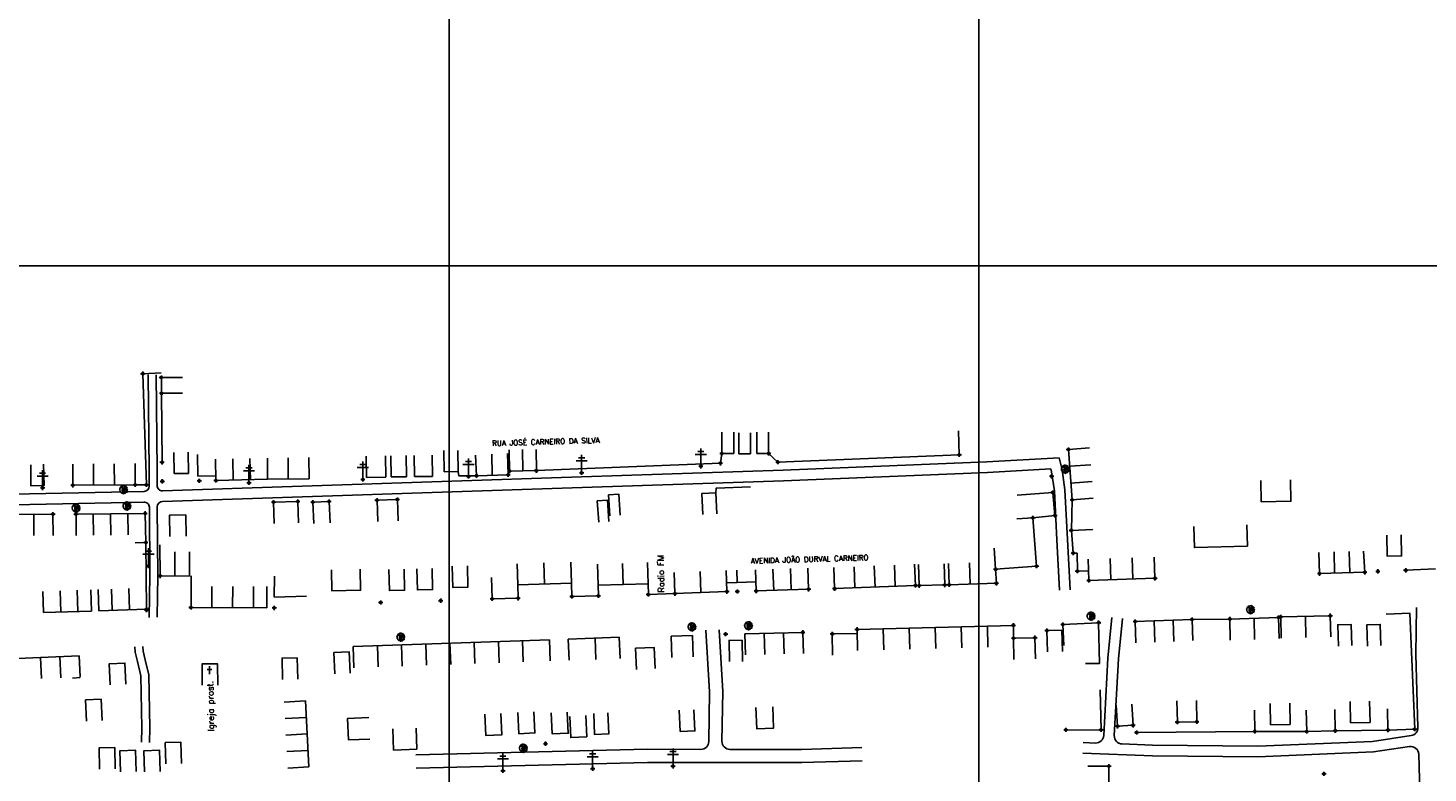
# Model space of a CAD drawing. Extents: x 539028 to 544996, y 8596245 to 8601028.
# Tile 29 of 43: x 542086 to 542615, y 8598172 to 8598453. Entities that reach past the tile are written whole.
import ezdxf
from ezdxf.enums import TextEntityAlignment as Align
from ezdxf.lldxf.tags import DXFTag

# ---------------------------------------------------------------- set-up
doc = ezdxf.new("R2010")
doc.units = 0
doc.header["$MEASUREMENT"] = 0
doc.header["$PDMODE"] = 34
doc.header["$PDSIZE"] = 0.8
for name, color, linetype in [('ALVENARIA', 7, 'Continuous'), ('ARVORE', 100, 'Continuous'), ('CAMPO', 5, 'Continuous'), ('CASA', 2, 'Continuous'), ('CERCA', 9, 'CERCA_LINE'), ('ESTRADA_BARRO', 7, 'DASHED'), ('MALHA', 9, 'Continuous'), ('POSTE', 7, 'Continuous'), ('TEXTO', 2, 'Continuous'), ('TXT_NRUA', 2, 'Continuous')]:
    doc.layers.add(name, color=color, linetype=linetype)
doc.styles.add('GEOSIS', font='ROMANS.SHX')
doc.styles.get("Standard").update_dxf_attribs({"font": 'romans.shx'})
doc.linetypes.add('CERCA_LINE', pattern='A,0.5,-0.2,["X",Standard,S=0.1,R=0,X=-0.1,Y=-0.05],-0.25', length=0.95)
tags = doc.linetypes.add('DASHED', pattern=[0.75, 0.5, -0.25]).pattern_tags.tags
tags[6:7] = [DXFTag(74, 4), DXFTag(75, 0), DXFTag(340, '0'), DXFTag(46, 1.0), DXFTag(50, 0.0), DXFTag(44, 0.0), DXFTag(45, 0.0)]
tags[4:5] = [DXFTag(74, 4), DXFTag(75, 0), DXFTag(340, '0'), DXFTag(46, 1.0), DXFTag(50, 0.0), DXFTag(44, 0.0), DXFTag(45, 0.0)]

# ---------------------------------------------------------------- blocks, each defined once
blk = doc.blocks.new('C')
at = {"layer": 'CASA'}
blk.add_lwpolyline([(0, 0), (0, 8)], dxfattribs=at)
blk = doc.blocks.new('A$C094F77C8')
at = {"layer": 'POSTE'}
for p, q in [((1.17, 7), (4.08, 7)), ((2.62, 0), (2.62, 8.4)), ((0, 5.6), (5.25, 5.6))]:
    blk.add_line(p, q, dxfattribs=at)
blk = doc.blocks.new('A$C34DC2D19')
at = {"layer": 'POSTE', "xscale": 0.8, "yscale": 0.8, "zscale": 0.8}
blk.add_blockref('A$C094F77C8', (0, 0, 340.37), dxfattribs=at)
blk = doc.blocks.new('ARVORE6')
for points in [[(-1.8, 2.2), (-1.9, 2.1), (-1.9, 2.1), (-2, 2), (-2, 2), (-2.1, 1.9), (-2.1, 1.8), (-2.1, 1.7), (-2.2, 1.6), (-2.3, 1.6), (-2.3, 1.6), (-2.5, 1.4), (-2.3, 1.3), (-2.2, 1.3), (-2.2, 1.3), (-2.3, 1.2), (-2.4, 1.2), (-2.5, 1.1), (-2.5, 1.1), (-2.4, 1), (-2.4, 0.9), (-2.6, 0.9), (-2.7, 0.8), (-2.7, 0.7), (-2.6, 0.7), (-2.6, 0.7), (-2.7, 0.6), (-2.8, 0.6), (-2.8, 0.6), (-2.8, 0.6), (-2.6, 0.6), (-2.5, 0.5), (-2.5, 0.5), (-2.6, 0.3), (-2.7, 0.2), (-2.7, 0.1), (-2.6, 0), (-2.5, 0), (-2.6, -0.1), (-2.7, -0.2), (-2.6, -0.3), (-2.5, -0.4), (-2.5, -0.5), (-2.6, -0.6), (-2.5, -0.8), (-2.4, -0.9), (-2.4, -1), (-2.4, -1.1), (-2.3, -1.3), (-2.1, -1.5), (-2, -1.6), (-1.9, -1.6), (-1.8, -1.7), (-1.8, -2), (-1.7, -2.1), (-1.5, -2.1), (-1.4, -2.1), (-1.3, -2.2), (-1.2, -2.4), (-0.9, -2.4), (-0.9, -2.4), (-0.7, -2.4), (-0.6, -2.6), (-0.6, -2.6), (-0.5, -2.6), (-0.4, -2.6), (-0.3, -2.7), (-0.2, -2.7), (0, -2.7), (0.1, -2.7), (0.3, -3), (0.4, -2.9), (0.3, -2.7), (0.4, -2.7), (0.4, -2.6), (0.3, -2.4), (0.5, -2.4), (0.5, -2.3), (0.5, -2.2), (0.7, -2.3), (0.9, -2.3), (0.9, -2.2), (1.1, -2.4), (1.2, -2.3), (1.2, -2.6), (1.3, -2.6), (1.4, -2.4), (1.5, -2.3), (1.4, -2.2), (1.4, -2.1), (1.4, -2.1), (1.5, -2), (1.5, -2), (1.4, -1.8), (1.5, -1.8), (1.6, -1.7), (1.7, -1.7), (1.8, -1.6), (1.8, -1.7), (1.9, -1.7), (1.8, -1.6), (1.8, -1.4), (2, -1.4), (2.1, -1.4), (2.1, -1.5), (2.2, -1.6), (2.3, -1.6), (2.5, -1.6), (2.6, -1.6), (2.5, -1.5), (2.5, -1.3), (2.6, -1.2), (2.6, -1.1), (2.6, -0.9), (2.6, -0.8), (2.7, -0.7), (2.7, -0.5), (2.6, -0.4), (2.5, -0.3), (2.6, -0.1), (2.7, 0), (2.8, 0.1), (3, 0.3), (2.9, 0.4), (2.9, 0.4), (2.8, 0.3), (2.7, 0.4), (2.7, 0.5), (2.7, 0.5), (2.6, 0.5), (2.4, 0.5), (2.4, 0.6), (2.5, 0.6), (2.5, 0.8), (2.3, 0.9), (2.5, 1), (2.6, 1.1), (2.6, 1.2), (2.5, 1.4), (2.6, 1.5), (2.6, 1.6), (2.5, 1.6), (2.3, 1.6), (2.2, 1.7), (2.2, 1.9), (2.2, 2), (2.1, 2.1), (1.9, 2.1), (1.8, 2.2), (1.8, 2.3), (1.7, 2.4), (1.7, 2.5), (1.5, 2.6), (1.4, 2.6), (1.3, 2.5), (1.2, 2.6), (1.1, 2.7), (1, 2.7), (0.8, 2.7), (0.7, 2.8), (0.3, 3), (0.2, 2.8), (0.1, 2.8), (-0.1, 2.8), (-0.3, 3), (-0.5, 3), (-0.6, 2.9), (-0.7, 2.8), (-0.8, 2.7), (-1, 2.8), (-1.1, 2.8), (-1.2, 2.6), (-1.4, 2.6), (-1.6, 2.5), (-1.6, 2.4), (-1.8, 2.3), (-1.7, 2.2), (-1.7, 2.2)], [(-0.9, 2.4), (-0.9, 2.4), (-0.9, 2.3), (-0.9, 2.2), (-0.9, 2.2), (-0.8, 2.1), (-0.7, 2.2), (-0.7, 2.1), (-0.7, 2), (-0.8, 2), (-0.9, 1.9), (-0.9, 1.8), (-0.8, 1.7), (-0.7, 1.8), (-0.6, 1.8), (-0.5, 1.8), (-0.5, 1.7), (-0.5, 1.6), (-0.3, 1.7), (-0.3, 1.7), (-0.1, 1.5), (-0.3, 1.4), (-0.3, 1.4), (-0.2, 1.3), (0, 1.3), (0.1, 1.1), (0, 1), (0, 0.9), (0, 0.8), (-0.2, 0.8), (-0.3, 0.7), (-0.3, 0.6), (-0.5, 0.5), (-0.5, 0.6), (-0.5, 0.7), (-0.6, 0.7), (-0.7, 0.7), (-0.8, 0.6), (-0.9, 0.6), (-0.7, 0.8), (-0.7, 0.9), (-0.8, 1), (-0.7, 1.1), (-0.8, 1.2), (-0.7, 1.4), (-0.8, 1.6), (-0.8, 1.7), (-0.9, 1.7), (-1, 1.6), (-1.1, 1.6), (-1.1, 1.6), (-1.1, 1.7), (-1.3, 1.6), (-1.4, 1.6), (-1.5, 1.5), (-1.5, 1.5), (-1.6, 1.6), (-1.6, 1.6), (-1.6, 1.7), (-1.6, 1.8), (-1.5, 1.9), (-1.4, 2), (-1.4, 2.1), (-1.3, 2.1), (-1.2, 2.2), (-1.1, 2.2), (-1, 2.3), (-0.9, 2.4)], [(-0.9, 1.7), (-1.1, 1.8), (-1.2, 2.1), (-1.3, 2.1), (-1.2, 1.8), (-1.6, 1.7), (-1.6, 1.6), (-1.1, 1.7), (-1, 1.7)], [(-1.3, 1.8), (-1.2, 1.7), (-1.3, 1.7)], [(-1.1, 1.7), (-1.1, 1.7), (-1, 1.7)], [(0, 0.9), (-0.4, 1.3), (-0.4, 1.7), (-0.4, 1.7), (-0.4, 1.4), (-0.8, 1.6), (-0.8, 1.6), (-0.5, 1.4), (-0.2, 1), (-0.7, 0.9), (-0.7, 0.9), (-0.1, 0.9), (-0.1, 0.8)], [(-0.5, 1.4), (-0.5, 1.4)], [(-0.5, 0.9), (-0.5, 0.9), (-0.5, 0.9)], [(-0.4, 1.2), (-0.3, 1.3), (-0.4, 1.2)], [(-0.2, 1.1), (-0.2, 1.1), (-0.3, 1.1)], [(-0.2, 1), (-0.2, 0.9), (-0.3, 1), (-0.3, 0.9)], [(-0.1, 0.9), (0, 1), (-0.1, 0.9), (-0.1, 1)], [(1.2, 2.1), (1.3, 1.9), (1.4, 2), (1.4, 2), (1.6, 2), (1.5, 1.9), (1.6, 1.8), (1.7, 1.8), (1.8, 1.8), (1.6, 1.7), (1.7, 1.6), (1.8, 1.6), (1.7, 1.5), (1.6, 1.4), (1.5, 1.4), (1.5, 1.2), (1.4, 1.2), (1.2, 1.3), (1.2, 1.3), (1.1, 1.3), (1.1, 1.2), (1, 1.2), (0.9, 1.3), (1.1, 1.5), (1.1, 1.7), (1, 1.7), (1, 1.8), (1, 2), (0.8, 2.1), (0.9, 2.2), (1, 2.2), (1.1, 2.3), (1.1, 2.2), (1.3, 2.1), (1.3, 2)], [(1.2, 1.6), (1.1, 1.4), (1.5, 1.3), (1.5, 1.2), (1, 1.4), (0.9, 1.3)], [(1.1, 1.6), (1.5, 1.9), (1.5, 1.9), (1.2, 1.6)], [(1.1, 1.6), (1.2, 1.6), (1.1, 1.7), (1.2, 1.6), (1.2, 1.7)], [(1.2, 1.4), (1.1, 1.4), (1.2, 1.4), (1.2, 1.3)], [(1.4, 0.5), (1.3, 0.4), (1.2, 0.3), (1.2, 0.1), (1.2, 0.1), (1.4, 0.1), (1.6, 0.2), (1.7, 0.2), (1.7, 0.1), (1.7, 0), (1.8, -0.1), (1.9, -0.1), (2, -0.2), (2.2, -0.2), (2.3, -0.2), (2.4, -0.1), (2.3, 0), (2.5, 0.1), (2.5, 0.3), (2.3, 0.5), (2.4, 0.6), (2.4, 0.8), (2.3, 0.8), (2.1, 0.8), (2, 0.9), (1.8, 0.9), (1.8, 0.8), (1.6, 0.7), (1.5, 0.6), (1.5, 0.5), (1.3, 0.5), (1.3, 0.3)], [(1.3, 1.8), (1.4, 1.8), (1.4, 1.8)], [(1.4, 0.2), (1.8, 0.3), (2, 0.7), (2, 0.9), (2, 0.6), (1.9, 0.3), (2.4, 0.3), (1.9, 0.3), (1.7, 0.2)], [(1.5, 0.2), (1.5, 0.2), (1.5, 0.2), (1.6, 0.2), (1.6, 0.2), (1.7, 0.2)], [(1.9, 0.5), (1.9, 0.5), (1.9, 0.4), (1.9, 0.4), (1.8, 0.4)], [(1.8, 0.3), (1.8, 0.3), (1.8, 0.3)], [(2, 0.3), (2, 0.3), (2, 0.3)], [(0.2, -1.8), (0, -1.8), (0.1, -1.9), (0, -1.9), (0, -2), (-0.1, -2.1), (-0.1, -2.1), (0, -2.2), (-0.2, -2.2), (-0.3, -2.1), (-0.4, -2.1), (-0.5, -2.2), (-0.5, -2.1), (-0.6, -2), (-0.7, -2), (-0.8, -2.1), (-0.8, -2.1), (-1, -2.1), (-1.1, -2.1), (-1.1, -2), (-1.1, -2), (-1.2, -1.9), (-1.1, -1.8), (-1, -1.6), (-1, -1.5), (-0.9, -1.4), (-0.8, -1.3), (-0.7, -1.3), (-0.5, -1.3), (-0.4, -1.4), (-0.3, -1.4), (-0.2, -1.3), (0, -1.1), (-0.1, -1), (0.1, -0.9), (0.1, -0.9), (0.4, -1.1), (0.3, -1.1), (0.3, -1.2), (0.3, -1.2), (0.4, -1.3), (0.3, -1.4), (0.4, -2), (0.4, -2), (0.3, -1.9), (0.4, -1.8), (0.4, -1.7), (0.4, -1.6), (0.2, -1.7), (0.1, -1.7)], [(-0.8, -1.9), (-1.1, -2), (-0.8, -1.9), (-0.7, -2), (-0.7, -1.9)], [(-0.2, -1.3), (-0.3, -1.6), (-0.8, -1.9), (-0.3, -1.7), (-0.3, -2.1), (-0.3, -2.1), (-0.1, -1.1)], [(-0.3, -1.6), (-0.3, -1.7), (-0.3, -1.6), (-0.4, -1.7), (-0.4, -1.6), (-0.4, -1.7)], [(-0.3, -1.7), (-0.2, -1.8), (-0.3, -1.8)], [(-0.3, -2), (-0.2, -2), (-0.3, -2)], [(-0.2, -1.2), (-0.1, -1.2), (-0.2, -1.3), (-0.1, -1.3), (-0.2, -1.4), (-0.1, -1.4)], [(-0.2, -1.6), (-0.2, -1.6), (-0.2, -1.6)]]:
    blk.add_lwpolyline(points)

msp = doc.modelspace()

# ---------------------------------------------------------------- linework, layer by layer
at = {"layer": 'ALVENARIA'}
msp.add_point((542472.931, 8598283.741, 694.067), dxfattribs=at)
at = {"layer": 'ARVORE'}
for p in [(542478.141, 8598286.183, 694.08), (542122.635, 8598278.452, 693.05), (542104.675, 8598271.493, 693.275), (542123.874, 8598272.274, 693.268), (542487.874, 8598230.719, 695.928), (542548.078, 8598233.16, 696.289), (542337.204, 8598226.656, 695.483), (542358.546, 8598227.11, 695.665), (542227.291, 8598222.779, 695.046), (542273.535, 8598180.889, 695.818)]:
    msp.add_point(p, dxfattribs=at)
at = {"layer": 'CAMPO'}
msp.add_point((542575.755, 8598171.43, 697.686), dxfattribs=at)
at = {"layer": 'CASA'}
for p, q in [((542479.291, 8598293.83), (542487.27, 8598294.413)), ((542150.661, 8598283.949), (542150.487, 8598291.947)), ((542157.461, 8598282.149), (542157.287, 8598290.147)), ((542176.96, 8598282.574), (542176.854, 8598290.573)), ((542184.661, 8598290.676), (542184.766, 8598282.676)), ((542192.467, 8598290.779), (542192.573, 8598282.779)), ((542214.141, 8598291.314), (542214.262, 8598283.315)), ((542255.47, 8598291.703), (542255.808, 8598283.946)), ((542261.784, 8598284.105), (542261.571, 8598292.103)), ((542267.759, 8598284.265), (542267.546, 8598292.262)), ((542268.146, 8598293.706), (542268.259, 8598285.707)), ((542273.332, 8598285.778), (542273.219, 8598293.777)), ((542278.405, 8598285.85), (542278.292, 8598293.849)), ((542480.68, 8598274.827), (542479.291, 8598293.83)), ((542103.362, 8598288.331), (542103.415, 8598280.332)), ((542126.942, 8598280.488), (542126.889, 8598288.488)), ((542243.567, 8598285.422), (542248.877, 8598285.503)), ((542255.808, 8598283.946), (542267.759, 8598284.265)), ((542268.259, 8598285.707), (542278.405, 8598285.85)), ((542103.415, 8598280.332), (542126.942, 8598280.488)), ((542176.96, 8598282.574), (542157.461, 8598282.149)), ((542192.573, 8598282.779), (542176.96, 8598282.574)), ((542214.262, 8598283.315), (542221.571, 8598283.426)), ((542223.571, 8598283.456), (542229.381, 8598283.545)), ((542232.38, 8598283.59), (542239.19, 8598283.694)), ((542179.201, 8598273.945), (542188.347, 8598274.177)), ((542179.433, 8598265.948), (542179.201, 8598273.945)), ((542188.347, 8598274.177), (542188.55, 8598266.179)), ((542488.658, 8598275.41), (542480.68, 8598274.827)), ((542095.902, 8598269.42), (542066.905, 8598269.313)), ((542095.931, 8598261.42), (542095.902, 8598269.42)), ((542130.724, 8598269.702), (542104.617, 8598269.415)), ((542104.617, 8598269.415), (542104.704, 8598261.416)), ((542130.948, 8598258.728), (542130.724, 8598269.702)), ((542465.904, 8598268.027), (542459.82, 8598267.721)), ((542467.251, 8598249.785), (542465.904, 8598268.027)), ((542126.949, 8598258.646), (542130.948, 8598258.728)), ((542130.948, 8598258.728), (542131.28, 8598233.565)), ((542136.395, 8598246.123), (542136.308, 8598257.91)), ((542141.932, 8598246.092), (542141.866, 8598255.224)), ((542147.469, 8598246.06), (542147.403, 8598255.192)), ((542486.975, 8598244.402), (542486.715, 8598252.398)), ((542511.687, 8598253.212), (542511.947, 8598245.216)), ((542574.077, 8598247.003), (542573.852, 8598255)), ((542590.648, 8598255.466), (542591.204, 8598247.485)), ((542330.487, 8598247.44), (542330.74, 8598239.444)), ((542340.56, 8598239.831), (542340.245, 8598247.825)), ((542350.379, 8598240.218), (542350.065, 8598248.212)), ((542361.148, 8598248.423), (542361.415, 8598240.427)), ((542381.179, 8598241.086), (542380.912, 8598249.081)), ((542390.708, 8598249.306), (542391.02, 8598241.312)), ((542421.52, 8598242.504), (542421.208, 8598250.498)), ((542433.997, 8598250.781), (542434.246, 8598242.785)), ((542441.91, 8598251.027), (542442.158, 8598243.031)), ((542451.813, 8598248.603), (542467.251, 8598249.785)), ((542452.073, 8598243.339), (542451.813, 8598248.603)), ((542591.204, 8598247.485), (542574.077, 8598247.003)), ((542147.469, 8598246.06), (542136.395, 8598246.123)), ((542148.024, 8598246.181), (542148.029, 8598234.225)), ((542179.476, 8598238.048), (542179.521, 8598246.048)), ((542391.02, 8598241.312), (542421.52, 8598242.504)), ((542434.246, 8598242.785), (542452.073, 8598243.339)), ((542511.947, 8598245.216), (542486.975, 8598244.402)), ((542092.399, 8598232.271), (542092.133, 8598240.267)), ((542330.74, 8598239.444), (542350.379, 8598240.218)), ((542361.415, 8598240.427), (542381.179, 8598241.086)), ((542110.44, 8598232.871), (542092.399, 8598232.271)), ((542131.28, 8598233.565), (542113.239, 8598232.965)), ((542148.029, 8598234.225), (542176.597, 8598234.064)), ((542578.144, 8598231.08), (542559.439, 8598230.651)), ((542578.327, 8598223.082), (542578.144, 8598231.08)), ((542458.506, 8598227.467), (542399.5, 8598225.92)), ((542399.5, 8598225.92), (542399.709, 8598217.923)), ((542458.566, 8598222.615), (542458.506, 8598227.467)), ((542477.212, 8598227.79), (542490.692, 8598228.466)), ((542477.613, 8598219.8), (542477.212, 8598227.79)), ((542490.692, 8598228.466), (542491.009, 8598213.025)), ((542504.501, 8598228.897), (542525.946, 8598229.684)), ((542504.794, 8598220.902), (542504.501, 8598228.897)), ((542525.946, 8598229.684), (542540.225, 8598229.857)), ((542540.225, 8598229.857), (542540.322, 8598221.858)), ((542549.43, 8598230.148), (542549.527, 8598222.149)), ((542559.439, 8598230.651), (542559.622, 8598222.654)), ((542568.975, 8598222.868), (542568.791, 8598230.866)), ((542209.261, 8598219.47), (542283.324, 8598222.029)), ((542290.458, 8598222.275), (542309.723, 8598222.941)), ((542309.723, 8598222.941), (542309.999, 8598214.945)), ((542379.028, 8598224.825), (542357.157, 8598224.297)), ((542379.221, 8598216.827), (542379.028, 8598224.825)), ((542076.564, 8598214.712), (542105.789, 8598216.018)), ((542105.789, 8598216.018), (542106.146, 8598208.026)), ((542491.009, 8598213.025), (542485.74, 8598213.025)), ((542191.189, 8598198.945), (542183.201, 8598198.515)), ((542192.532, 8598174.026), (542191.189, 8598198.945)), ((542233.326, 8598180.703), (542233.01, 8598188.697)), ((542184.543, 8598173.595), (542192.532, 8598174.026))]:
    msp.add_line(p, q, dxfattribs=at)
for points in [[(542144.83, 8598321.042), (542136.83, 8598320.979), (542136.877, 8598315.023), (542144.877, 8598315.087)], [(542348.428, 8598300.324), (542348.44, 8598292.324)], [(542352.928, 8598300.331), (542352.94, 8598292.331)], [(542354.803, 8598300.159), (542354.815, 8598292.159)], [(542359.303, 8598300.166), (542359.315, 8598292.166)], [(542361.599, 8598300.344), (542361.611, 8598292.344)], [(542366.099, 8598300.351), (542366.111, 8598292.351)], [(542141.536, 8598292.727), (542141.682, 8598284.729), (542147.05, 8598284.826), (542146.905, 8598292.825)], [(542221.571, 8598283.426), (542221.45, 8598291.425)], [(542223.571, 8598283.456), (542223.45, 8598291.455)], [(542229.381, 8598283.545), (542229.259, 8598291.544)], [(542232.38, 8598283.59), (542232.259, 8598291.589)], [(542232.38, 8598283.59), (542232.259, 8598291.589)], [(542239.19, 8598283.694), (542239.068, 8598291.693)], [(542243.567, 8598285.422), (542243.446, 8598293.421)], [(542248.877, 8598285.503), (542248.756, 8598293.502)], [(542348.44, 8598292.324), (542352.94, 8598292.331)], [(542354.815, 8598292.159), (542359.315, 8598292.166)], [(542361.611, 8598292.344), (542366.111, 8598292.351)], [(542087.563, 8598288.094), (542087.583, 8598280.094), (542092.625, 8598280.247), (542092.383, 8598288.243)], [(542150.428, 8598283.765), (542157.423, 8598283.917)], [(542551.941, 8598282.131), (542552.079, 8598274.132), (542563.253, 8598274.324), (542563.115, 8598282.323)], [(542194.378, 8598265.934), (542194.021, 8598273.926), (542200.153, 8598274.2), (542200.51, 8598266.208)], [(542226.228, 8598266.963), (542225.931, 8598274.957), (542218.246, 8598274.672), (542218.542, 8598266.678)], [(542301.961, 8598266.409), (542301.429, 8598274.391), (542305.291, 8598274.649), (542305.823, 8598266.666)], [(542306.192, 8598268.732), (542305.66, 8598276.714), (542309.522, 8598276.971), (542310.054, 8598268.989)], [(542341.308, 8598269.241), (542340.919, 8598277.231), (542346.196, 8598277.489), (542346.586, 8598269.498)], [(542465.904, 8598268.027), (542474.179, 8598268.903), (542473.353, 8598277.611), (542459.973, 8598276.576)], [(542140.01, 8598261.005), (542139.847, 8598269.004), (542146.05, 8598269.13), (542146.213, 8598261.132)], [(542482.672, 8598247.925), (542482.532, 8598254.689), (542481.109, 8598254.753), (542480.399, 8598263.298), (542488.392, 8598263.641), (542488.392, 8598263.641)], [(542546.647, 8598265.381), (542546.877, 8598257.384), (542526.842, 8598256.806), (542526.611, 8598264.803)], [(542599.47, 8598261.52), (542599.67, 8598253.523), (542605.062, 8598253.657), (542604.862, 8598261.655)], [(542451.813, 8598248.603), (542451.202, 8598256.58)], [(542201.029, 8598248.475), (542201.204, 8598240.477), (542212.065, 8598240.716), (542211.889, 8598248.714)], [(542222.759, 8598248.595), (542222.925, 8598240.596), (542228.654, 8598240.716), (542228.487, 8598248.714)], [(542233.309, 8598248.825), (542233.475, 8598240.827), (542239.204, 8598240.946), (542239.037, 8598248.944)], [(542246.675, 8598249.779), (542246.842, 8598241.781), (542252.57, 8598241.9), (542252.404, 8598249.898)], [(542271.105, 8598250.696), (542271.357, 8598242.7), (542291.689, 8598243.34), (542291.437, 8598251.336)], [(542281.523, 8598243.02), (542281.271, 8598251.016)], [(542301.503, 8598250.605), (542301.722, 8598242.608), (542320.592, 8598243.125), (542320.373, 8598251.122)], [(542311.157, 8598242.866), (542310.938, 8598250.863)], [(542354.216, 8598243.634), (542354.102, 8598248.249)], [(542422.733, 8598250.477), (542422.928, 8598242.479), (542432.589, 8598242.715), (542432.393, 8598250.713)], [(542482.672, 8598247.925), (542486.858, 8598248.006)], [(542171.597, 8598234.092), (542171.642, 8598242.092)], [(542176.597, 8598234.064), (542176.642, 8598242.064)], [(542261.516, 8598245.46), (542261.712, 8598237.462), (542271.514, 8598237.702), (542271.357, 8598242.7)], [(542291.689, 8598243.34), (542271.357, 8598242.7)], [(542291.689, 8598243.34), (542291.846, 8598238.343), (542301.832, 8598238.609), (542301.722, 8598242.608)], [(542320.592, 8598243.125), (542301.722, 8598242.608)], [(542320.592, 8598243.125), (542320.702, 8598239.126)], [(542350.249, 8598243.536), (542354.216, 8598243.634)], [(542354.216, 8598243.634), (542361.3, 8598243.87)], [(542110.174, 8598240.867), (542110.44, 8598232.871)], [(542112.973, 8598240.96), (542113.239, 8598232.965)], [(542179.476, 8598238.048), (542191.636, 8598238.53)], [(542320.702, 8598239.126), (542330.74, 8598239.444)], [(542471.35, 8598217.488), (542471.167, 8598225.486), (542476.811, 8598225.615), (542476.994, 8598217.617)], [(542490.692, 8598228.466), (542491.009, 8598213.025), (542485.74, 8598213.025)], [(542525.946, 8598229.684), (542526.239, 8598221.689)], [(542540.225, 8598229.857), (542558.636, 8598230.439), (542558.888, 8598222.443)], [(542581.208, 8598219.668), (542580.95, 8598227.664), (542585.984, 8598227.826), (542586.242, 8598219.83)], [(542592.25, 8598219.668), (542591.993, 8598227.664), (542597.027, 8598227.826), (542597.284, 8598219.83)], [(542283.6, 8598214.033), (542283.324, 8598222.029)], [(542290.734, 8598214.28), (542290.458, 8598222.275)], [(542329.351, 8598223.386), (542337.389, 8598223.639)], [(542329.351, 8598223.386), (542329.603, 8598215.39)], [(542337.641, 8598215.643), (542337.389, 8598223.639)], [(542356.245, 8598213.871), (542356.059, 8598221.869), (542351.156, 8598221.755), (542351.342, 8598213.757)], [(542390.254, 8598216.201), (542390.143, 8598224.201), (542399.538, 8598224.447)], [(542466.807, 8598214.775), (542466.65, 8598222.773), (542458.566, 8598222.615), (542458.723, 8598214.617)], [(542182.552, 8598207.08), (542182.389, 8598215.078), (542188.167, 8598215.196), (542188.331, 8598207.198)], [(542202.366, 8598209.187), (542202.008, 8598217.179), (542207.774, 8598217.438), (542208.133, 8598209.446)], [(542316.217, 8598210.81), (542315.846, 8598218.802), (542322.846, 8598219.127), (542323.218, 8598211.136)], [(542117.533, 8598204.958), (542117.178, 8598212.95), (542123.084, 8598213.213), (542123.439, 8598205.221)], [(542152.27, 8598204.891), (542152.212, 8598212.891), (542158.086, 8598212.934), (542158.145, 8598204.934)], [(542154.075, 8598210.793), (542155.875, 8598210.811)], [(542154.962, 8598212.092), (542154.993, 8598209)], [(542106.156, 8598207.795), (542103.267, 8598207.574)], [(542108.609, 8598191.32), (542108.254, 8598199.312), (542114.16, 8598199.574), (542114.515, 8598191.582)], [(542265.049, 8598194.169), (542265.429, 8598186.178), (542259.395, 8598185.891), (542259.015, 8598193.882)], [(542277.5, 8598194.839), (542277.88, 8598186.848), (542271.846, 8598186.561), (542271.466, 8598194.552)], [(542290.046, 8598194.743), (542290.427, 8598186.752), (542284.393, 8598186.465), (542284.012, 8598194.456)], [(542300.071, 8598194.25), (542300.418, 8598186.257), (542305.725, 8598186.488), (542305.377, 8598194.48)], [(542332.385, 8598195.403), (542332.718, 8598187.41), (542338.255, 8598187.64), (542337.922, 8598195.633)], [(542361.3, 8598196.418), (542361.62, 8598188.424), (542367.946, 8598188.677), (542367.627, 8598196.671)], [(542503.181, 8598197.732), (542503.67, 8598189.747), (542497.855, 8598189.391), (542497.366, 8598197.376)], [(542527.62, 8598199.087), (542527.773, 8598191.088), (542520.411, 8598190.948), (542520.259, 8598198.947)], [(542562.827, 8598198.082), (542562.979, 8598190.083), (542555.618, 8598189.943), (542555.466, 8598197.941)], [(542593.005, 8598198.835), (542593.157, 8598190.837), (542585.796, 8598190.697), (542585.643, 8598198.695)], [(542215.147, 8598192.682), (542207.155, 8598192.334), (542207.509, 8598184.203), (542215.501, 8598184.55)], [(542297.038, 8598193.403), (542297.418, 8598185.412), (542291.384, 8598185.125), (542291.004, 8598193.116)], [(542138.514, 8598175.197), (542138.325, 8598183.195), (542144.235, 8598183.334), (542144.424, 8598175.336)], [(542233.326, 8598180.703), (542224.485, 8598180.367), (542224.181, 8598188.361)], [(542113.495, 8598173.215), (542113.307, 8598181.213), (542119.217, 8598181.352), (542119.405, 8598173.354)], [(542121.369, 8598172.166), (542121.181, 8598180.164), (542127.091, 8598180.303), (542127.279, 8598172.305)], [(542130.425, 8598172.166), (542130.236, 8598180.164), (542136.146, 8598180.303), (542136.334, 8598172.305)], [(542486.573, 8598174.334), (542494.573, 8598174.323), (542494.561, 8598165.827), (542486.561, 8598165.838)]]:
    msp.add_lwpolyline(points, dxfattribs=at)
for p in [(542136.83, 8598320.979, 692.879), (542136.877, 8598315.023, 693.016), (542479.291, 8598293.83, 693.711), (542137.106, 8598288.992, 693.11), (542348.44, 8598292.324, 693.313), (542366.111, 8598292.351, 693.445), (542255.808, 8598283.946, 693.394), (542267.759, 8598284.265, 693.363), (542268.259, 8598285.707, 693.658), (542278.405, 8598285.85, 693.415), (542103.415, 8598280.332, 693.067), (542126.942, 8598280.488, 693.179), (542137.18, 8598281.799, 693.193), (542151.155, 8598282.01, 693.102), (542157.461, 8598282.149, 693.047), (542179.201, 8598273.945, 693.375), (542188.347, 8598274.177, 693.154), (542194.021, 8598273.926, 693.562), (542200.153, 8598274.2, 693.589), (542218.246, 8598274.672, 694.163), (542225.931, 8598274.957, 694.239), (542473.353, 8598277.611, 694.079), (542480.68, 8598274.827, 694.295), (542095.902, 8598269.42, 693.491), (542104.617, 8598269.415, 693.358), (542130.724, 8598269.702, 693.707), (542465.904, 8598268.027, 694.726), (542474.179, 8598268.903, 694.254), (542480.399, 8598263.298, 694.902), (542130.948, 8598258.728, 693.929), (542481.109, 8598254.753, 695.358), (542136.395, 8598246.123, 694.136), (542451.813, 8598248.603, 695.728), (542467.251, 8598249.785, 695.428), (542482.672, 8598247.925, 695.792), (542574.077, 8598247.003, 696.143), (542591.204, 8598247.485, 696.189), (542596.087, 8598247.825, 696.044), (542606.649, 8598248.241, 696.134), (542381.179, 8598241.086, 695.636), (542391.02, 8598241.312, 695.678), (542421.52, 8598242.504, 695.713), (542422.928, 8598242.479, 695.652), (542432.589, 8598242.715, 695.642), (542434.246, 8598242.785, 695.884), (542452.073, 8598243.339, 695.751), (542486.975, 8598244.402, 696.14), (542511.947, 8598245.216, 696.028), (542219.652, 8598236.096, 695.112), (542242.298, 8598236.768, 695.003), (542261.712, 8598237.462, 695.256), (542271.514, 8598237.702, 695.248), (542291.846, 8598238.343, 695.387), (542301.832, 8598238.609, 695.453), (542320.702, 8598239.126, 695.515), (542330.74, 8598239.444, 695.537), (542350.379, 8598240.218, 695.566), (542354.3, 8598240.251, 695.561), (542361.415, 8598240.427, 695.617), (542131.215, 8598233.25, 695.015), (542131.28, 8598233.565, 694.34), (542148.029, 8598234.225, 694.594), (542179.453, 8598234.048, 694.109), (542558.636, 8598230.439, 696.364), (542559.439, 8598230.651, 697.827), (542578.144, 8598231.08, 698.056), (542379.028, 8598224.825, 695.88), (542399.5, 8598225.92, 695.823), (542458.506, 8598227.467, 696.216), (542471.167, 8598225.486, 696.084), (542477.212, 8598227.79, 696.088), (542490.692, 8598228.466, 695.981), (542504.501, 8598228.897, 696.259), (542525.946, 8598229.684, 696.191), (542540.225, 8598229.857, 696.568), (542349.867, 8598224.122, 695.887), (542390.143, 8598224.201, 695.901), (542458.566, 8598222.615, 695.995), (542466.65, 8598222.773, 696.106), (542497.855, 8598189.391, 696.98), (542503.67, 8598189.747, 697.029), (542520.411, 8598190.948, 697.109), (542527.773, 8598191.088, 697.314), (542281.863, 8598182.807, 695.859), (542505.067, 8598187.026, 696.848), (542494.573, 8598174.323, 697.297)]:
    msp.add_point(p, dxfattribs=at)
at = {"layer": 'CERCA'}
for points in [[(542136.7, 8598322.745), (542129.809, 8598322.435), (542131.163, 8598280.517), (542126.942, 8598280.488)], [(542136.877, 8598315.023), (542137.106, 8598288.992)], [(542437.819, 8598300.85), (542438.06, 8598291.828), (542369.597, 8598289.063), (542366.111, 8598292.351)], [(542348.44, 8598292.324), (542347.908, 8598288.643), (542278.405, 8598285.85)], [(542248.877, 8598285.503), (542248.877, 8598285.503), (542249.127, 8598283.915), (542255.808, 8598283.946)], [(542346.196, 8598277.489), (542346.325, 8598279.29), (542359.263, 8598279.687)], [(542480.399, 8598263.298), (542480.68, 8598274.827)], [(542617.89, 8598248.79), (542606.649, 8598248.241)], [(542505.067, 8598187.026), (542549.662, 8598187.457), (542569.241, 8598187.399), (542580.045, 8598187.7), (542599.919, 8598187.946), (542610.006, 8598188.275), (542608.179, 8598232.044), (542599.2, 8598231.741)], [(542491.22, 8598203.127), (542491.641, 8598187.963), (542478.322, 8598188.027)], [(542549.585, 8598195.457), (542549.662, 8598187.457)], [(542569.018, 8598195.396), (542569.241, 8598187.399)], [(542579.822, 8598195.697), (542580.045, 8598187.7)], [(542599.696, 8598195.942), (542599.919, 8598187.946)]]:
    msp.add_lwpolyline(points, dxfattribs=at)
for p in [(542129.809, 8598322.435, 692.676), (542347.908, 8598288.643, 693.463), (542369.597, 8598289.063, 693.649), (542438.06, 8598291.828, 693.761), (542131.163, 8598280.517, 693.241), (542478.322, 8598188.027, 696.811), (542491.592, 8598188.024, 697.085), (542599.919, 8598187.946, 697.616), (542610.006, 8598188.275, 697.209), (542549.662, 8598187.457, 697.615), (542569.241, 8598187.399, 697.46), (542580.045, 8598187.7, 697.318)]:
    msp.add_point(p, dxfattribs=at)
at = {"layer": 'ESTRADA_BARRO'}
for p, q in [((542132.195, 8598285.976), (542131.877, 8598321.974)), ((542135.195, 8598286), (542134.876, 8598322.001)), ((542371.618, 8598286.034), (542448.494, 8598289.127)), ((542448.494, 8598289.127), (542475.777, 8598290.681)), ((542475.777, 8598290.681), (542476.863, 8598286.122)), ((542132.237, 8598280.02), (542132.195, 8598285.976)), ((542135.236, 8598280.21), (542135.195, 8598286)), ((542295.511, 8598283.515), (542371.618, 8598286.034)), ((542371.764, 8598282.036), (542448.688, 8598285.131)), ((542448.688, 8598285.131), (542472.662, 8598286.497)), ((542472.662, 8598286.497), (542472.932, 8598285.365)), ((542472.932, 8598285.365), (542473.99, 8598278.214)), ((542476.863, 8598286.122), (542477.975, 8598278.606)), ((542137.225, 8598274.221), (542295.644, 8598279.517)), ((542137.302, 8598278.226), (542295.511, 8598283.515)), ((542295.644, 8598279.517), (542371.764, 8598282.036)), ((542477.975, 8598278.606), (542478.895, 8598259.912)), ((542059.244, 8598276.488), (542130.28, 8598278.007)), ((542059.492, 8598272.492), (542130.251, 8598274.005)), ((542473.99, 8598278.214), (542474.901, 8598259.702)), ((542132.475, 8598246.247), (542132.293, 8598272.02)), ((542135.475, 8598246.239), (542135.292, 8598272.208)), ((542474.901, 8598259.702), (542475.963, 8598240.704)), ((542478.895, 8598259.912), (542479.962, 8598240.829)), ((542132.28, 8598230.461), (542132.475, 8598246.247)), ((542135.282, 8598230.548), (542135.475, 8598246.239)), ((542610.742, 8598234.243), (542610.415, 8598216.559)), ((542343.773, 8598202.385), (542342.367, 8598225.67)), ((542348.775, 8598202.499), (542347.367, 8598225.815)), ((542495.732, 8598230.415), (542494.198, 8598215.086)), ((542499.713, 8598230.017), (542498.188, 8598214.778)), ((542494.198, 8598215.086), (542492.601, 8598185.88)), ((542610.415, 8598216.559), (542611.227, 8598188.891)), ((542498.188, 8598214.778), (542496.606, 8598185.851)), ((542343.493, 8598183.626), (542343.773, 8598202.385)), ((542348.494, 8598183.715), (542348.775, 8598202.499)), ((542550.755, 8598181.81), (542594.094, 8598183.672)), ((542594.094, 8598183.672), (542608.669, 8598185.835)), ((542232.871, 8598178.535), (542320.359, 8598180.673)), ((542320.359, 8598180.673), (542340.493, 8598180.671)), ((542351.494, 8598180.67), (542378.555, 8598180.667)), ((542378.555, 8598180.667), (542401.24, 8598181.374)), ((542484.767, 8598179.213), (542510.983, 8598178.277)), ((542484.91, 8598183.21), (542489.499, 8598183.046)), ((542499.494, 8598182.689), (542511.078, 8598182.276)), ((542510.983, 8598178.277), (542550.817, 8598177.809)), ((542511.078, 8598182.276), (542550.755, 8598181.81)), ((542550.817, 8598177.809), (542594.474, 8598179.685)), ((542594.474, 8598179.685), (542608.083, 8598181.705)), ((542611.522, 8598178.825), (542612.615, 8598141.603)), ((542232.993, 8598173.537), (542320.42, 8598175.673)), ((542320.42, 8598175.673), (542378.633, 8598175.667)), ((542378.633, 8598175.667), (542401.396, 8598176.376))]:
    msp.add_line(p, q, dxfattribs=at)
for points in [[(542129.328, 8598183.364), (542129.514, 8598188.825), (542129.068, 8598208.43), (542127.792, 8598213.788), (542126.978, 8598217.313), (542126.816, 8598219.417)], [(542132.326, 8598183.262), (542132.515, 8598188.808), (542132.06, 8598208.816), (542130.712, 8598214.473), (542129.952, 8598217.768), (542129.818, 8598219.503)]]:
    msp.add_lwpolyline(points, dxfattribs=at)
for centre, radius, start, end in [((542130.237, 8598280.006), 2, 271.22493, 0.40377), ((542137.236, 8598280.225), 2, 180.40377, 271.91486), ((542130.293, 8598272.006), 2, 0.40377, 91.22493), ((542137.292, 8598272.222), 2, 91.91486, 180.40377), ((542608.228, 8598188.803), 3, 278.44186, 1.68099), ((542340.493, 8598183.671), 3, 269.99419, 359.14477), ((542351.494, 8598183.67), 3, 179.14477, 269.99419), ((542489.606, 8598186.044), 3, 267.95603, 356.87), ((542499.601, 8598185.688), 3, 176.87, 267.95603), ((542608.524, 8598178.737), 3, 1.68207, 98.44186)]:
    msp.add_arc(centre, radius, start, end, dxfattribs=at)
at = {"layer": 'MALHA'}
for p, q in [((542245.513, 8601028.275), (542245.513, 8596264.109)), ((542445.513, 8601028.275), (542445.513, 8596264.109)), ((539050.307, 8598363.105), (544995.7, 8598363.105))]:
    msp.add_line(p, q, dxfattribs=at)
at = {"layer": 'POSTE'}
for p in [(542252.798, 8598283.668, 693.385), (542295.5, 8598285.051, 693.687), (542340.489, 8598287.497, 693.684), (542091.987, 8598279.338, 692.733), (542169.914, 8598281.262, 692.962), (542212.889, 8598282.536, 693.111), (542131.981, 8598249.882, 693.857), (542265.78, 8598172.55, 695.795), (542299.67, 8598173.35, 696.483), (542330.005, 8598174.294, 696.47)]:
    msp.add_point(p, dxfattribs=at)

# ---------------------------------------------------------------- block references
at = {"layer": 'ARVORE', "xscale": 0.5260327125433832, "yscale": 0.5260327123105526, "zscale": 0.526032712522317}
for p in [(542478.046, 8598286.352, 694.08), (542122.539, 8598278.621, 693.05), (542104.58, 8598271.662, 693.275), (542123.778, 8598272.444, 693.268), (542487.779, 8598230.888, 695.928), (542547.982, 8598233.329, 696.289), (542337.109, 8598226.826, 695.483), (542358.45, 8598227.28, 695.665), (542227.196, 8598222.949, 695.046), (542273.439, 8598181.059, 695.818)]:
    msp.add_blockref('ARVORE6', p, dxfattribs=at)
at = {"layer": 'CASA'}
for p, rotation in [((542163.787, 8598290.289), 181.2472096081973), ((542170.286, 8598290.43), 181.2472096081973), ((542111.257, 8598280.384), 0.381610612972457), ((542119.1, 8598280.436), 0.381610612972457), ((542487.733, 8598288.079), 94.17872782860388), ((542488.195, 8598281.744), 94.17872782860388), ((542088.652, 8598269.393), 180.2126146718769), ((542111.143, 8598269.487), 180.6287401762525), ((542117.67, 8598269.558), 180.6287401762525), ((542124.197, 8598269.63), 180.6287401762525), ((542495.039, 8598252.669), 181.8678980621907), ((542503.363, 8598252.941), 181.8678980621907), ((542579.561, 8598255.16), 181.6123760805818), ((542585.27, 8598255.321), 181.6123760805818), ((542368.003, 8598240.647), 1.907723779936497), ((542374.591, 8598240.866), 1.907723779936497), ((542398.645, 8598241.61), 2.236809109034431), ((542406.27, 8598241.908), 2.236809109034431), ((542413.895, 8598242.206), 2.236809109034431), ((542155.885, 8598234.181), 359.6776396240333), ((542163.741, 8598234.136), 359.6776396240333), ((542098.613, 8598240.482), 181.9061986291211), ((542105.093, 8598240.698), 181.9061986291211), ((542118.053, 8598241.129), 181.9061986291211), ((542124.533, 8598241.345), 181.9061986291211), ((542409.334, 8598226.178), 181.5018078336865), ((542419.168, 8598226.436), 181.5018078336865), ((542429.003, 8598226.694), 181.5018078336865), ((542438.837, 8598226.952), 181.5018078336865), ((542448.672, 8598227.21), 181.5018078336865), ((542511.942, 8598221.165), 2.101154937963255), ((542519.091, 8598221.427), 2.101154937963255), ((542236.936, 8598212.421), 1.97851724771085), ((542246.069, 8598212.737), 1.97851724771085), ((542255.202, 8598213.052), 1.97851724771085), ((542264.335, 8598213.368), 1.97851724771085), ((542273.468, 8598213.683), 1.97851724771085), ((542300.866, 8598214.63), 1.97851724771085), ((542357.157, 8598224.297), 181.3821426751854), ((542364.447, 8598224.473), 181.3821426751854), ((542371.738, 8598224.649), 181.3821426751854), ((542091.533, 8598207.373), 2.558335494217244), ((542098.84, 8598207.7), 2.558335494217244), ((542209.537, 8598211.475), 1.97851724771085), ((542218.67, 8598211.79), 1.97851724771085), ((542227.803, 8598212.106), 1.97851724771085), ((542191.525, 8598192.715), 93.08356168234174), ((542191.86, 8598186.485), 93.08356168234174), ((542192.196, 8598180.256), 93.08356168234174)]:
    msp.add_blockref('C', p, dxfattribs=dict(at, rotation=rotation))
at = {"layer": 'POSTE'}
for p in [(542210.789, 8598282.536, 352.737), (542250.698, 8598283.668, 353.01), (542293.4, 8598285.051, 353.312), (542338.389, 8598287.497, 353.309), (542089.887, 8598279.338, 352.358), (542167.814, 8598281.262, 352.588), (542129.881, 8598249.882, 353.483), (542263.68, 8598172.55, 355.42), (542297.57, 8598173.35, 356.108), (542327.905, 8598174.294, 356.096)]:
    msp.add_blockref('A$C34DC2D19', p, dxfattribs=at)

# ---------------------------------------------------------------- texts
at = {"layer": 'TEXTO', "style": 'GEOSIS'}
for s, p in [('Radio FM', (542327.402, 8598239.896)), ('Igreja prost.', (542157.418, 8598187.546))]:
    msp.add_text(s, height=2.3, rotation=91.00439, dxfattribs=at).set_placement(p, align=Align.BOTTOM_LEFT)
at = {"layer": 'TXT_NRUA', "style": 'GEOSIS'}
for s, p in [('RUA JOSÉ CARNEIRO DA SILVA', (542261.75, 8598294.555)), ('AVENIDA JOÃO DURVAL CARNEIRO', (542359.384, 8598250.155))]:
    msp.add_text(s, height=2, rotation=1.67653, dxfattribs=at).set_placement(p, align=Align.BOTTOM_LEFT)

doc.saveas('drawing.dxf')
